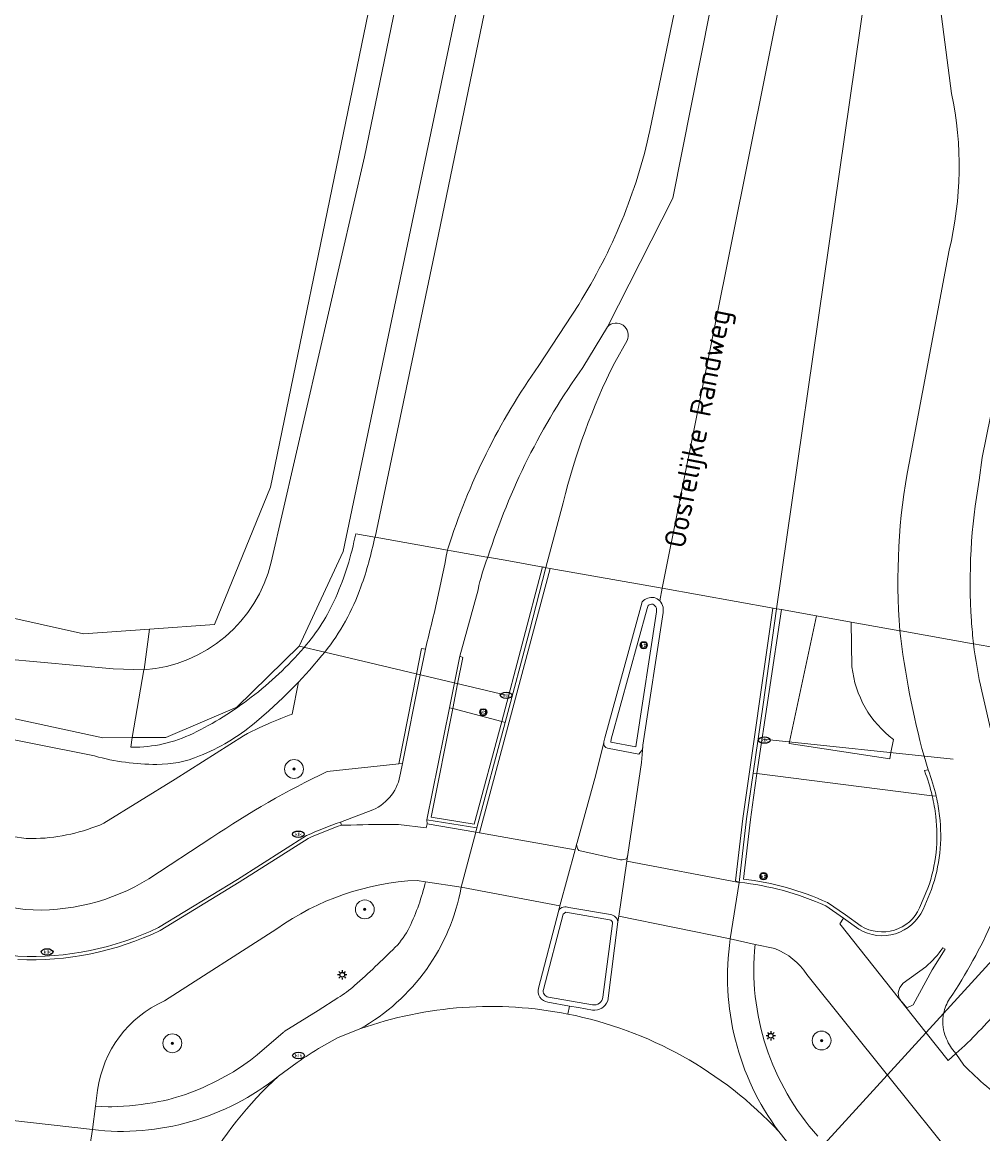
# Model space of a CAD drawing. Header units: metres. Extents: x 149984 to 156489, y 469398 to 478068.
# Tile 206 of 256: x 154270 to 154310, y 471658 to 471705. Entities that reach past the tile are written whole.
import ezdxf
from ezdxf.enums import TextEntityAlignment as Align

# ---------------------------------------------------------------- set-up
doc = ezdxf.new("R2010")
doc.units = ezdxf.units.M
doc.header["$LTSCALE"] = 0.75
for name, color, linetype, lineweight in [('B-WE-GR-BOOM-S', 252, 'Continuous', 25), ('B-WE-GR-GRAS-GV', 252, 'Continuous', 13), ('B-WE-GR-GROENVOORZIENING-GV', 252, 'Continuous', 18), ('B-WE-IE-MEUBILAIR-S', 252, 'Continuous', 25), ('B-WE-IE-MEUBILAIR_WEGMEUBILAIR-GV', 252, 'Continuous', 18), ('B-WE-KW-KUNSTWERK_DUIKER-G', 6, 'Continuous', 18), ('B-WE-OG-TERREIN_BEGROEID-GV', 252, 'Continuous', 18), ('B-WE-OG-TERREIN_OEVER-GV', 252, 'Continuous', 18), ('B-WE-OG-TOPOGRAFIE-T18', 7, 'Continuous', 18), ('B-WE-OG-WATER_SLOOT-GV', 252, 'Continuous', 18), ('B-WE-RI-HWA_GOOT_LIJNGOOT-G', 252, 'Continuous', 18), ('B-WE-VH-GESLOTENVERHARDING-GV', 252, 'Continuous', 18), ('B-WE-VH-GESLOTENVERHARDING_ASFALT-GV', 252, 'Continuous', 18), ('B-WE-VH-HALFVERHARDING-GV', 252, 'Continuous', 18), ('B-WE-VH-OPENVERHARDING-GV', 252, 'Continuous', 18), ('B-WE-VH-OPENVERHARDING_TEGEL-GV', 252, 'Continuous', 18)]:
    doc.layers.add(name, color=color, linetype=linetype, lineweight=lineweight)
doc.styles.add('NLCS-ISO', font='NLCS-ISO.ttf')
doc.styles.add('NLCS-ISO-M500-T18', font='NLCS-ISO.ttf', dxfattribs={"height": 0.9})

# ---------------------------------------------------------------- blocks, each defined once
blk = doc.blocks.new('SIE-MEUBILAIR_BORD_VERKEER-SO')
blk.add_lwpolyline([(-0.5625, -0.5625), (0.5625, -0.5625), (0.5625, 0.5625), (-0.5625, 0.5625)], close=True)
at = {"style": 'NLCS-ISO'}
blk.add_text('vb', height=0.75, dxfattribs=at).set_placement((0, 0), align=Align.MIDDLE_CENTER)
blk = doc.blocks.new('SIE-MEUBILAIR_PAAL_VERKEERSBORD-SO')
blk.add_circle((0, 0), 0.75)
at = {"style": 'NLCS-ISO'}
blk.add_text('vb', height=0.75, dxfattribs=at).set_placement((0, 0.07), align=Align.MIDDLE_CENTER)
blk = doc.blocks.new('SIE-MEUBILAIR_PAAL_LICHTMAST-SO')
for points in [[(-0.62, 0), (-1, 0)], [(-0.71, 0.71), (-0.44, 0.44)], [(0, 1), (0, 0.62)], [(0.44, 0.44), (0.71, 0.71)], [(1, 0), (0.62, 0)], [(-0.71, -0.71), (-0.44, -0.44)], [(0, -0.62), (0, -1)], [(0.44, -0.44), (0.71, -0.71)]]:
    blk.add_lwpolyline(points)
blk.add_circle((0, 0), 0.5)
blk = doc.blocks.new('SIE-MEUBILAIR_PUT_KOLK-SO')
blk.add_ellipse((0, 0), major_axis=(1.25, 0), ratio=0.54)
at = {"style": 'NLCS-ISO'}
blk.add_text('klk', height=0.75, dxfattribs=at).set_placement((0.03, 0), align=Align.MIDDLE_CENTER)
blk = doc.blocks.new('SGR-BOOM_GBKN-SO')
at = {"linetype": 'ByBlock', "lineweight": 18}
h = blk.add_hatch(color=0, dxfattribs=at)
h.dxf.hatch_style = 1
edge = h.paths.add_edge_path()
edge.add_arc((0, 0), 0.25, 0, 360)
at = {"color": 0, "linetype": 'ByBlock', "lineweight": 18}
for radius in [2, 0.25]:
    blk.add_circle((0, 0), radius, dxfattribs=at)
at = {"color": 0, "linetype": 'ByBlock', "lineweight": 18, "style": 'NLCS-ISO'}
blk.add_attdef('SOORT', (2.5, 0), '', height=1.5, dxfattribs=at)

msp = doc.modelspace()

# ---------------------------------------------------------------- linework, layer by layer
at = {"layer": 'B-WE-GR-GRAS-GV', "flags": 128}
msp.add_lwpolyline([(154248.284, 471805.991), (154244.58, 471789.587), (154237.701, 471755.984), (154235.173, 471744.226), (154234.811, 471742.542), (154234.689, 471741.974), (154234.658, 471741.829), (154234.141, 471738.969), (154233.81, 471737.14), (154227.647, 471703.068), (154225.398, 471691.029), (154225.663, 471688.913), (154253.973, 471683.092), (154272.361, 471678.991), (154275.166, 471679.191), (154277.918, 471679.387), (154280.299, 471685.208), (154287.046, 471718.017), (154291.279, 471744.078), (154298.688, 471773.844), (154305.434, 471800.038)], dxfattribs=at)
at = {"layer": 'B-WE-GR-GROENVOORZIENING-GV'}
for points in [[(154284.71, 471683.097, -0.037935), (154284.126, 471680.982)], [(154286.861, 471678.347, 0.014489), (154287.8, 471682.547)], [(154289.512, 471682.242, 0.051477), (154289.097, 471680.861)], [(154284.126, 471680.982, -0.080993), (154282.592, 471678.218)], [(154308.009, 471673.812, -0.03896), (154306.987, 471679.128)], [(154306.718, 471674.521, -0.209978), (154304.952, 471677.598)], [(154304.952, 471677.598, 0.209978), (154306.718, 471674.521)], [(154279.598, 471675.196, -0.074482), (154277.287, 471673.816)], [(154275.465, 471673.457, -0.067988), (154272.833, 471673.816)], [(154277.287, 471673.816, -0.09832), (154275.465, 471673.457)], [(154277.803, 471670.359, -0.036285), (154282.698, 471673.161)], [(154308.523, 471672.107, 0.036487), (154308.182, 471673.227)], [(154269.881, 471667.304, 0.15614), (154275.139, 471668.611)], [(154286.511, 471668.542, 0.143661), (154280.559, 471666.483)], [(154286.183, 471666.556, 0.051871), (154286.871, 471668.486)], [(154285.581, 471665.705, 0.084643), (154286.183, 471666.556)], [(154283.861, 471664.089, 0.014992), (154285.581, 471665.705)], [(154300.84, 471665.83, 0.211016), (154303.503, 471657.701)], [(154303.035, 471664.551, 0.158331), (154301.681, 471665.647)], [(154283.151, 471663.556, 0.041), (154283.861, 471664.089)], [(154275.791, 471663.428, 0.260263), (154272.962, 471659.649)], [(154311.213, 471663.126, -0.037083), (154309.363, 471661.2)], [(154280.834, 471662.097, -0.030192), (154280.869, 471662.128)], [(154278.569, 471660.341, 0.041839), (154279.725, 471661.141)], [(154309.695, 471660.709, 0.046379), (154311.689, 471659.014)], [(154277.048, 471659.601, 0.034111), (154278.569, 471660.341)], [(154275.552, 471659.161, 0.049508), (154277.048, 471659.601)], [(154273.56, 471658.936, 0.037624), (154275.552, 471659.161)]]:
    msp.add_lwpolyline(points, format="xyb", dxfattribs=at)
at = {"layer": 'B-WE-GR-GROENVOORZIENING-GV', "flags": 128}
for points in [[(154287.8, 471682.547), (154284.724, 471683.095), (154284.71, 471683.097)], [(154290.098, 471675.28), (154290.239, 471675.243), (154291.275, 471679.106), (154291.969, 471681.804), (154291.852, 471681.825), (154290.4, 471682.084), (154289.512, 471682.242)], [(154289.097, 471680.861), (154288.316, 471678.042), (154288.09, 471676.911), (154287.88, 471675.864), (154288.022, 471675.827), (154290.098, 471675.28)], [(154306.718, 471674.521), (154306.606, 471673.959), (154306.552, 471673.689), (154302.286, 471674.351), (154302.299, 471674.411), (154303.447, 471679.759), (154301.967, 471680.023), (154301.76, 471680.06), (154301.752, 471680.061), (154301.179, 471675.999), (154300.763, 471673.09), (154300.921, 471673.069), (154308.354, 471672.128), (154308.523, 471672.107)], [(154304.952, 471677.598), (154304.923, 471679.496), (154303.447, 471679.759), (154302.299, 471674.411), (154302.286, 471674.351), (154306.552, 471673.689), (154306.606, 471673.959), (154306.718, 471674.521)], [(154306.987, 471679.128), (154304.923, 471679.496), (154304.952, 471677.598)], [(154282.592, 471678.218), (154282.476, 471678.074), (154281.947, 471677.454), (154281.482, 471676.951), (154281.209, 471675.591), (154281.18, 471675.58), (154281.085, 471675.545), (154280.726, 471675.405), (154280.637, 471675.37), (154280.28, 471675.223), (154280.188, 471675.185), (154279.833, 471675.031), (154279.323, 471674.774), (154279.145, 471674.667), (154276.251, 471672.832), (154273.22, 471670.97), (154273.057, 471670.884), (154272.879, 471670.83), (154272.708, 471670.766), (154272.534, 471670.705)], [(154282.698, 471673.161), (154285.731, 471673.479), (154285.888, 471673.495), (154286.642, 471677.255), (154286.861, 471678.347)], [(154272.534, 471670.705), (154272.708, 471670.766), (154272.879, 471670.83), (154273.057, 471670.884), (154273.22, 471670.97), (154276.251, 471672.832), (154279.145, 471674.667), (154279.323, 471674.774), (154279.833, 471675.031), (154280.188, 471675.185), (154280.28, 471675.223), (154280.637, 471675.37), (154280.726, 471675.405), (154281.085, 471675.545), (154281.18, 471675.58), (154281.209, 471675.591), (154281.482, 471676.951), (154281.393, 471676.855), (154280.817, 471676.279), (154280.218, 471675.725), (154279.598, 471675.196)], [(154272.833, 471673.816), (154267.277, 471674.924), (154267.237, 471674.727), (154266.441, 471670.83), (154269.929, 471670.322), (154270.019, 471670.315), (154270.05, 471670.315), (154270.173, 471670.314), (154270.358, 471670.318), (154270.542, 471670.325), (154270.731, 471670.338), (154270.907, 471670.354), (154271.097, 471670.376), (154271.276, 471670.4), (154271.459, 471670.431), (154271.642, 471670.466), (154271.826, 471670.505), (154271.998, 471670.547), (154272.181, 471670.596), (154272.355, 471670.647), (154272.534, 471670.705)], [(154308.182, 471673.227), (154308.009, 471673.812)], [(154272.534, 471670.705), (154272.355, 471670.647), (154272.181, 471670.596), (154271.998, 471670.547), (154271.826, 471670.505), (154271.642, 471670.466), (154271.459, 471670.431), (154271.276, 471670.4), (154271.097, 471670.376), (154270.907, 471670.354), (154270.731, 471670.338), (154270.542, 471670.325), (154270.358, 471670.318), (154270.173, 471670.314), (154270.05, 471670.315), (154270.019, 471670.315), (154269.929, 471670.322), (154266.441, 471670.83), (154265.844, 471667.906), (154269.881, 471667.304)], [(154275.139, 471668.611), (154277.803, 471670.359)], [(154286.871, 471668.486), (154286.511, 471668.542)], [(154280.559, 471666.483), (154275.791, 471663.428)], [(154301.681, 471665.647), (154300.84, 471665.83)], [(154309.5, 471656.502), (154306.459, 471660.288), (154303.035, 471664.551)], [(154280.869, 471662.128), (154282.313, 471663.028), (154283.151, 471663.556)], [(154279.725, 471661.141), (154280.824, 471662.086), (154280.834, 471662.097)], [(154309.363, 471661.2), (154309.695, 471660.709)], [(154272.962, 471659.649), (154272.871, 471658.964), (154273.402, 471658.936), (154273.56, 471658.936)]]:
    msp.add_lwpolyline(points, dxfattribs=at)
at = {"layer": 'B-WE-IE-MEUBILAIR_WEGMEUBILAIR-GV', "flags": 128}
for points in [[(154290.098, 471675.28), (154290.239, 471675.243), (154291.275, 471679.106), (154291.969, 471681.804), (154291.824, 471681.83)], [(154301.967, 471680.023), (154301.76, 471680.06), (154301.752, 471680.061), (154301.179, 471675.999), (154300.763, 471673.09), (154300.921, 471673.069)], [(154285.888, 471673.495), (154286.642, 471677.255), (154286.861, 471678.347), (154286.701, 471678.379), (154286.486, 471677.292), (154285.731, 471673.479)], [(154288.09, 471676.911), (154287.88, 471675.864), (154288.022, 471675.827), (154288.228, 471676.878), (154288.446, 471677.988), (154288.316, 471678.042)], [(154287.88, 471675.864), (154286.928, 471671.106), (154289.04, 471670.767), (154290.239, 471675.243), (154290.098, 471675.28), (154288.933, 471670.932), (154287.101, 471671.226), (154288.022, 471675.827)]]:
    msp.add_lwpolyline(points, close=True, dxfattribs=at)
at = {"layer": 'B-WE-IE-MEUBILAIR_WEGMEUBILAIR-GV'}
for points in [[(154296.569, 471680.531, 0.25304), (154296.051, 471680.358)], [(154296.798, 471680.388, 0.124463), (154296.569, 471680.531)], [(154296.304, 471680.202, -0.179685), (154296.5, 471680.253)], [(154296.5, 471680.253, -0.212373), (154296.656, 471680.089)], [(154296.941, 471680.128, 0.149335), (154296.798, 471680.388)], [(154294.425, 471674.381, 0.391271), (154294.577, 471674.145)], [(154295.911, 471673.888, 0.173301), (154296.082, 471674.218)], [(154308.023, 471673.194, -0.036556), (154308.354, 471672.128)], [(154308.523, 471672.107, 0.036487), (154308.182, 471673.227)], [(154308.354, 471672.128, -0.028606), (154308.505, 471671.256)], [(154308.664, 471671.275, 0.027664), (154308.523, 471672.107)], [(154308.505, 471671.256, -0.115855), (154308.175, 471668.217)], [(154308.324, 471668.159, 0.116192), (154308.664, 471671.275)], [(154300.167, 471668.458, -0.081123), (154303.84, 471667.458)], [(154303.919, 471667.598, 0.078053), (154300.345, 471668.599)], [(154292.945, 471667.39, 0.365123), (154292.515, 471667.275)], [(154305.248, 471666.47, 0.447501), (154307.966, 471667.308)], [(154307.82, 471667.372, -0.44599), (154305.336, 471666.604)], [(154294.673, 471666.874, -0.395192), (154294.797, 471666.707)], [(154295.028, 471666.78, 0.330146), (154294.709, 471667.091)], [(154291.653, 471663.973, 0.443588), (154292.053, 471663.374)], [(154292.078, 471663.593, -0.440304), (154291.867, 471663.921)], [(154294.391, 471663.591, -0.427006), (154293.948, 471663.266)], [(154293.947, 471663.043, 0.353786), (154294.592, 471663.435)]]:
    msp.add_lwpolyline(points, format="xyb", dxfattribs=at)
at = {"layer": 'B-WE-IE-MEUBILAIR_WEGMEUBILAIR-GV', "flags": 128}
for points in [[(154296.051, 471680.358), (154295.992, 471680.139), (154294.464, 471674.591), (154294.433, 471674.411), (154294.425, 471674.381)], [(154296.656, 471680.089), (154296.655, 471679.927), (154295.801, 471674.297), (154295.786, 471674.202), (154294.722, 471674.407), (154294.742, 471674.529), (154296.267, 471680.064), (154296.304, 471680.202)], [(154296.082, 471674.218), (154296.086, 471674.276), (154296.94, 471679.905), (154296.941, 471680.128)], [(154294.577, 471674.145), (154295.911, 471673.888)], [(154300.345, 471668.599), (154300.644, 471671.128), (154300.776, 471672.054), (154300.921, 471673.069), (154300.763, 471673.09), (154300.485, 471671.149), (154300.167, 471668.458)], [(154308.182, 471673.227), (154308.023, 471673.194)], [(154308.175, 471668.217), (154307.82, 471667.372)], [(154307.966, 471667.308), (154308.324, 471668.159)], [(154292.515, 471667.275), (154291.653, 471663.973)], [(154294.709, 471667.091), (154292.945, 471667.39)], [(154303.84, 471667.458), (154304.592, 471666.946), (154305.248, 471666.47)], [(154305.336, 471666.604), (154304.684, 471667.077), (154303.919, 471667.598)], [(154291.867, 471663.921), (154292.701, 471667.116), (154292.814, 471667.189), (154294.673, 471666.874)], [(154294.797, 471666.707), (154294.391, 471663.591)], [(154294.592, 471663.435), (154295.028, 471666.78)], [(154293.948, 471663.266), (154292.078, 471663.593)], [(154292.053, 471663.374), (154292.971, 471663.213), (154293.357, 471663.146), (154293.947, 471663.043)]]:
    msp.add_lwpolyline(points, dxfattribs=at)
at = {"layer": 'B-WE-KW-KUNSTWERK_DUIKER-G', "flags": 128}
for points in [[(154281.505, 471678.468), (154282.592, 471678.218), (154290.288, 471676.388)], [(154301.193, 471674.527), (154309.24, 471673.683)], [(154312.989, 471667.445), (154303.043, 471656.545)]]:
    msp.add_lwpolyline(points, dxfattribs=at)
at = {"layer": 'B-WE-OG-TERREIN_BEGROEID-GV', "flags": 128}
for points in [[(154310.231, 471796.312), (154303.795, 471772.37), (154303.08, 471770.843), (154301.257, 471762.806), (154300.185, 471758.766), (154293.308, 471724.426), (154287.242, 471695.101), (154284.724, 471683.095), (154287.8, 471682.547), (154287.815, 471682.593)], [(154296.384, 471700.335), (154299.709, 471716.441)], [(154306.639, 471713.983), (154301.752, 471680.061)], [(154309.175, 471701.909), (154307.622, 471713.895), (154307.616, 471713.938)], [(154307.371, 471686.229), (154309.072, 471695.263)], [(154291.671, 471690.372), (154293.361, 471692.966)], [(154294.581, 471692.017), (154293.543, 471690.292)], [(154294.888, 471690.498), (154295.413, 471691.427)], [(154289.512, 471682.242), (154290.4, 471682.084), (154291.852, 471681.825), (154291.969, 471681.804), (154292.706, 471684.555)], [(154301.752, 471680.061), (154301.76, 471680.06), (154301.967, 471680.023), (154303.447, 471679.759), (154304.923, 471679.496), (154306.987, 471679.128)]]:
    msp.add_lwpolyline(points, dxfattribs=at)
at = {"layer": 'B-WE-OG-TERREIN_BEGROEID-GV'}
for points in [[(154309.072, 471695.263, 0.112099), (154309.175, 471701.909)], [(154293.361, 471692.966, 0.086196), (154296.384, 471700.335)], [(154295.413, 471691.427, 0.850923), (154294.581, 471692.017)], [(154287.815, 471682.593, -0.07814), (154291.671, 471690.372)], [(154292.706, 471684.555, -0.056221), (154294.888, 471690.498)], [(154293.543, 471690.292, 0.078883), (154289.512, 471682.242)], [(154306.987, 471679.128, -0.067885), (154307.371, 471686.229)]]:
    msp.add_lwpolyline(points, format="xyb", dxfattribs=at)
at = {"layer": 'B-WE-OG-TERREIN_OEVER-GV', "flags": 128}
for points in [[(154347.625, 472059.227), (154344.407, 472000), (154343.001, 471974.098), (154341.734, 471959.042), (154339.974, 471947.086), (154336.725, 471927.333), (154328.277, 471886.388), (154312.661, 471809.124), (154309.747, 471798.029), (154303.056, 471774.264), (154299.015, 471759.038), (154290.335, 471715.692), (154283.37, 471682.485), (154281.505, 471678.468), (154278.867, 471675.885), (154275.86, 471674.599), (154274.421, 471674.594), (154274.363, 471674.187), (154274.413, 471674.185)], [(154305.434, 471800.038), (154298.688, 471773.844), (154291.279, 471744.078), (154287.046, 471718.017), (154280.299, 471685.208), (154277.918, 471679.387), (154275.166, 471679.191), (154274.929, 471677.487), (154274.926, 471677.469)], [(154280.326, 471682.041), (154284.272, 471699.224), (154288.121, 471717.871), (154290.363, 471732.497), (154292.064, 471741), (154293.943, 471751.324), (154295.815, 471759.531), (154297.499, 471766.894), (154300.488, 471778.24), (154304.993, 471794.042), (154306.72, 471800.14)], [(154283.906, 471683.241), (154284.308, 471683.169), (154284.71, 471683.097), (154284.724, 471683.095), (154287.242, 471695.101), (154293.308, 471724.426), (154300.185, 471758.766), (154301.257, 471762.806), (154303.08, 471770.843), (154303.795, 471772.37), (154310.231, 471796.312)], [(154226.464, 471687.813), (154230.096, 471686.737), (154244.226, 471683.261), (154258.185, 471680.281), (154268.996, 471677.932), (154273.613, 471677.506), (154274.926, 471677.469), (154274.929, 471677.487), (154275.166, 471679.191), (154272.361, 471678.991), (154253.973, 471683.092), (154225.663, 471688.913), (154225.398, 471691.029), (154227.647, 471703.068), (154233.81, 471737.14), (154234.141, 471738.969), (154233.432, 471739.102), (154231.116, 471739.627), (154229.537, 471739.431), (154229.171, 471736.966), (154220.215, 471687.265), (154221.539, 471687.053), (154222.381, 471686.673)], [(154274.413, 471674.185), (154274.363, 471674.187), (154274.421, 471674.594), (154273.188, 471674.59), (154247.107, 471680.232), (154223.928, 471685.976), (154222.381, 471686.673), (154221.539, 471687.053), (154220.215, 471687.265), (154223.082, 471684.882), (154267.237, 471674.727), (154267.277, 471674.924), (154272.833, 471673.816)], [(154284.71, 471683.097), (154284.308, 471683.169), (154283.906, 471683.241)], [(154281.706, 471678.403), (154281.72, 471678.419)], [(154281.72, 471678.419), (154281.706, 471678.403)], [(154282.476, 471678.074), (154282.592, 471678.218)], [(154279.598, 471675.196), (154280.218, 471675.725), (154280.817, 471676.279), (154281.393, 471676.855), (154281.482, 471676.951), (154281.947, 471677.454), (154282.476, 471678.074)]]:
    msp.add_lwpolyline(points, dxfattribs=at)
at = {"layer": 'B-WE-OG-TERREIN_OEVER-GV'}
for points in [[(154283.058, 471680.536, 0.054777), (154283.906, 471683.241)], [(154283.906, 471683.241, -0.054777), (154283.058, 471680.536)], [(154284.126, 471680.982, 0.037935), (154284.71, 471683.097)], [(154274.926, 471677.469, 0.32686), (154280.326, 471682.041)], [(154282.592, 471678.218, 0.080993), (154284.126, 471680.982)], [(154281.72, 471678.419, 0.075552), (154283.058, 471680.536)], [(154283.058, 471680.536, -0.075552), (154281.72, 471678.419)], [(154279.479, 471676.305, 0.049253), (154281.706, 471678.403)], [(154281.706, 471678.403, -0.049253), (154279.479, 471676.305)], [(154277.009, 471674.774, 0.051649), (154279.479, 471676.305)], [(154279.479, 471676.305, -0.051649), (154277.009, 471674.774)], [(154277.287, 471673.816, 0.074482), (154279.598, 471675.196)], [(154274.413, 471674.185, 0.115191), (154277.009, 471674.774)], [(154277.009, 471674.774, -0.115191), (154274.413, 471674.185)], [(154272.833, 471673.816, 0.067988), (154275.465, 471673.457)], [(154275.465, 471673.457, 0.09832), (154277.287, 471673.816)]]:
    msp.add_lwpolyline(points, format="xyb", dxfattribs=at)
at = {"layer": 'B-WE-OG-WATER_SLOOT-GV', "flags": 128}
for points in [[(154274.421, 471674.594), (154275.86, 471674.599), (154278.867, 471675.885), (154281.505, 471678.468), (154283.37, 471682.485), (154290.335, 471715.692), (154299.015, 471759.038), (154303.056, 471774.264), (154309.747, 471798.029), (154312.661, 471809.124), (154328.277, 471886.388), (154336.725, 471927.333), (154339.974, 471947.086), (154341.734, 471959.042), (154343.001, 471974.098), (154344.407, 472000), (154347.625, 472059.227)], [(154306.72, 471800.14), (154304.993, 471794.042), (154300.488, 471778.24), (154297.499, 471766.894), (154295.815, 471759.531), (154293.943, 471751.324), (154292.064, 471741), (154290.363, 471732.497), (154288.121, 471717.871), (154284.272, 471699.224), (154280.326, 471682.041)], [(154274.421, 471674.594), (154274.926, 471677.469), (154273.613, 471677.506), (154268.996, 471677.932), (154258.185, 471680.281), (154244.226, 471683.261), (154230.096, 471686.737), (154226.464, 471687.813)], [(154222.381, 471686.673), (154223.928, 471685.976), (154247.107, 471680.232), (154273.188, 471674.59), (154274.421, 471674.594)], [(154274.926, 471677.469), (154274.421, 471674.594)]]:
    msp.add_lwpolyline(points, dxfattribs=at)
at = {"layer": 'B-WE-OG-WATER_SLOOT-GV'}
msp.add_lwpolyline([(154280.326, 471682.041, -0.32686), (154274.926, 471677.469)], format="xyb", dxfattribs=at)
at = {"layer": 'B-WE-RI-HWA_GOOT_LIJNGOOT-G', "flags": 128}
for points in [[(154288.994, 471670.59), (154289.151, 471670.559), (154292.156, 471681.771)], [(154300.167, 471668.458), (154300.013, 471668.519), (154300.326, 471671.17), (154301.595, 471680.089)], [(154286.928, 471671.106), (154286.93, 471670.946)], [(154283.256, 471671.016), (154283.303, 471670.884)], [(154286.93, 471670.946), (154288.994, 471670.59)], [(154281.888, 471670.32), (154278.965, 471668.467), (154275.612, 471666.417)]]:
    msp.add_lwpolyline(points, dxfattribs=at)
at = {"layer": 'B-WE-RI-HWA_GOOT_LIJNGOOT-G'}
for points in [[(154283.303, 471670.884, 0.019749), (154281.888, 471670.32)], [(154275.612, 471666.417, -0.123461), (154269.571, 471665.187)]]:
    msp.add_lwpolyline(points, format="xyb", dxfattribs=at)
at = {"layer": 'B-WE-VH-GESLOTENVERHARDING-GV'}
for points in [[(154287.8, 471682.547, -0.014489), (154286.861, 471678.347)], [(154289.097, 471680.861, -0.051477), (154289.512, 471682.242)], [(154296.051, 471680.358, -0.25304), (154296.569, 471680.531)], [(154296.569, 471680.531, -0.124463), (154296.798, 471680.388)], [(154296.798, 471680.388, -0.149335), (154296.941, 471680.128)], [(154306.987, 471679.128, 0.03896), (154308.009, 471673.812)], [(154310.46, 471676.567, -0.028236), (154310.105, 471678.573)], [(154285.805, 471673.084, -0.25659), (154284.637, 471671.532)], [(154308.182, 471673.227, -0.036487), (154308.523, 471672.107)], [(154308.523, 471672.107, -0.027664), (154308.664, 471671.275)], [(154308.664, 471671.275, -0.116192), (154308.324, 471668.159)], [(154283.256, 471671.016, 0.019725), (154281.822, 471670.444)], [(154283.694, 471670.888, -0.010354), (154285.723, 471670.909)], [(154285.723, 471670.909, 0.010354), (154283.694, 471670.888)], [(154293.368, 471669.813, -0.139461), (154293.276, 471670.069)], [(154295.407, 471669.472, -0.089573), (154295.14, 471669.412)], [(154280.559, 471666.483, -0.143661), (154286.511, 471668.542)], [(154288.383, 471668.253, -0.223477), (154284.082, 471662.244)], [(154303.84, 471667.458, 0.081123), (154300.167, 471668.458)], [(154292.515, 471667.275, -0.365123), (154292.945, 471667.39)], [(154307.966, 471667.308, -0.447501), (154305.248, 471666.47)], [(154294.709, 471667.091, -0.330146), (154295.028, 471666.78)], [(154309.093, 471663.522, 0.044332), (154310.928, 471666.846)], [(154275.545, 471666.54, -0.123256), (154269.581, 471665.327)], [(154301.847, 471657.895, -0.1986), (154299.792, 471666.057)], [(154301.681, 471665.647, -0.158331), (154303.035, 471664.551)], [(154308.078, 471664.881, 0.072639), (154308.803, 471665.685)], [(154292.053, 471663.374, -0.443588), (154291.653, 471663.973)], [(154307.086, 471663.378, -0.359927), (154306.983, 471663.998)], [(154308.839, 471662.897, -0.096344), (154309.093, 471663.522)], [(154272.962, 471659.649, -0.260263), (154275.791, 471663.428)], [(154292.905, 471662.873, 0.134763), (154284.082, 471662.244)], [(154284.082, 471662.244, -0.134763), (154292.905, 471662.873)], [(154294.592, 471663.435, -0.353786), (154293.947, 471663.043)], [(154301.847, 471657.895, 0.157031), (154292.905, 471662.873)], [(154292.905, 471662.873, -0.157031), (154301.847, 471657.895)], [(154308.896, 471661.986, -0.130595), (154308.839, 471662.897)], [(154309.233, 471661.352, -0.087251), (154308.896, 471661.986)], [(154282.459, 471661.485, 0.017089), (154281.416, 471660.825)], [(154311.689, 471659.014, -0.046379), (154309.695, 471660.709)], [(154280.627, 471660.24, -0.201309), (154272.738, 471657.972)], [(154280.627, 471660.24, 0.157109), (154275.592, 471651.358)], [(154275.592, 471651.358, -0.157109), (154280.627, 471660.24)]]:
    msp.add_lwpolyline(points, format="xyb", dxfattribs=at)
at = {"layer": 'B-WE-VH-GESLOTENVERHARDING-GV', "flags": 128}
for points in [[(154289.512, 471682.242), (154289.461, 471682.251), (154287.95, 471682.52), (154287.8, 471682.547)], [(154296.798, 471680.388), (154296.899, 471680.926), (154292.156, 471681.771), (154291.997, 471681.799), (154291.969, 471681.804), (154291.275, 471679.106), (154290.239, 471675.243)], [(154285.723, 471670.909), (154286.896, 471670.77), (154286.93, 471670.946), (154286.928, 471671.106), (154287.88, 471675.864), (154288.09, 471676.911), (154288.316, 471678.042), (154289.097, 471680.861)], [(154301.603, 471680.088), (154296.899, 471680.926), (154296.798, 471680.388)], [(154290.239, 471675.243), (154289.04, 471670.767), (154288.994, 471670.59), (154293.214, 471669.84), (154293.276, 471670.069), (154293.287, 471670.109), (154293.3, 471670.151), (154294.082, 471673.018), (154294.425, 471674.381), (154294.433, 471674.411), (154294.464, 471674.591), (154295.992, 471680.139), (154296.051, 471680.358)], [(154296.941, 471680.128), (154296.94, 471679.905), (154296.086, 471674.276), (154296.082, 471674.218), (154296.03, 471673.542), (154295.448, 471669.633), (154295.408, 471669.361), (154300.167, 471668.458), (154300.485, 471671.149), (154300.763, 471673.09), (154301.179, 471675.999), (154301.752, 471680.061), (154301.603, 471680.088)], [(154310.105, 471678.573), (154310.098, 471678.574), (154307.039, 471679.119), (154306.987, 471679.128)], [(154286.861, 471678.347), (154286.642, 471677.255), (154285.888, 471673.495), (154285.805, 471673.084)], [(154310.917, 471674.601), (154310.46, 471676.567)], [(154308.009, 471673.812), (154308.182, 471673.227)], [(154284.637, 471671.532), (154283.256, 471671.016), (154283.303, 471670.884), (154283.694, 471670.888)], [(154286.511, 471668.542), (154286.871, 471668.486), (154288.383, 471668.253), (154288.994, 471670.59), (154289.04, 471670.767), (154286.928, 471671.106), (154286.93, 471670.946), (154286.896, 471670.77), (154285.723, 471670.909)], [(154283.694, 471670.888), (154283.303, 471670.884), (154283.256, 471671.016)], [(154281.822, 471670.444), (154278.891, 471668.586), (154275.545, 471666.54)], [(154293.276, 471670.069), (154293.214, 471669.84), (154292.566, 471667.462), (154292.515, 471667.275)], [(154295.14, 471669.412), (154293.368, 471669.813)], [(154295.028, 471666.78), (154295.063, 471667.019), (154295.408, 471669.361), (154295.448, 471669.633)], [(154295.448, 471669.633), (154295.407, 471669.472)], [(154291.653, 471663.973), (154292.515, 471667.275), (154292.566, 471667.462), (154288.383, 471668.253)], [(154300.167, 471668.458), (154299.792, 471666.057), (154300.84, 471665.83), (154301.681, 471665.647)], [(154308.324, 471668.159), (154307.966, 471667.308)], [(154292.945, 471667.39), (154294.709, 471667.091)], [(154309.695, 471660.709), (154309.363, 471661.2), (154309.032, 471660.901), (154308.096, 471662.082), (154304.434, 471666.701), (154304.592, 471666.946), (154303.84, 471667.458)], [(154299.792, 471666.057), (154295.063, 471667.019), (154295.028, 471666.78), (154294.592, 471663.435)], [(154305.248, 471666.47), (154304.592, 471666.946), (154304.434, 471666.701), (154308.096, 471662.082), (154309.032, 471660.901), (154309.363, 471661.2), (154309.233, 471661.352)], [(154275.791, 471663.428), (154280.559, 471666.483)], [(154308.803, 471665.685), (154308.905, 471665.627), (154308.354, 471664.755), (154307.546, 471663.266), (154307.284, 471663.139), (154307.086, 471663.378)], [(154303.035, 471664.551), (154306.459, 471660.288), (154309.5, 471656.502)], [(154306.983, 471663.998), (154307.121, 471664.179), (154308.078, 471664.881)], [(154292.905, 471662.873), (154292.971, 471663.213), (154292.053, 471663.374)], [(154293.947, 471663.043), (154293.357, 471663.146), (154292.971, 471663.213), (154292.905, 471662.873)], [(154284.082, 471662.244), (154283.134, 471661.862), (154282.459, 471661.485)], [(154281.416, 471660.825), (154280.627, 471660.24)], [(154269.415, 471660.336), (154269.235, 471658.375), (154272.738, 471657.972), (154272.871, 471658.964), (154272.962, 471659.649)], [(154272.738, 471657.972), (154272.007, 471653.252), (154272.15, 471653.236)], [(154303.761, 471654.724), (154303.283, 471655.698), (154302.71, 471656.659), (154302.168, 471657.483), (154301.847, 471657.895)]]:
    msp.add_lwpolyline(points, dxfattribs=at)
for points in [[(154293.214, 471669.84), (154288.994, 471670.59), (154288.383, 471668.253), (154292.566, 471667.462)], [(154299.792, 471666.057), (154300.167, 471668.458), (154295.408, 471669.361), (154295.063, 471667.019)], [(154272.738, 471657.972), (154269.235, 471658.375), (154268.586, 471653.624), (154272.007, 471653.252)]]:
    msp.add_lwpolyline(points, close=True, dxfattribs=at)
at = {"layer": 'B-WE-VH-GESLOTENVERHARDING_ASFALT-GV', "flags": 128}
for points in [[(154310.348, 471685.517), (154310.478, 471686.467), (154331.26, 471788.726), (154352.033, 471891.166)], [(154336.49, 471883.15), (154336.66, 471883.915), (154333.428, 471884.546), (154333.25, 471883.68), (154332.477, 471874.727), (154332.033, 471871.659), (154328.495, 471854.112), (154309.284, 471759.692), (154305.086, 471739.271), (154300.812, 471717.895), (154300.788, 471717.8), (154301.331, 471717.482), (154297.351, 471697.465), (154294.581, 471692.017)], [(154291.997, 471681.799), (154292.156, 471681.771), (154296.899, 471680.926), (154314.573, 471768.947), (154337.54, 471881.892), (154337.298, 471881.93)], [(154337.722, 471881.863), (154337.54, 471881.892), (154314.573, 471768.947), (154296.899, 471680.926)], [(154308.881, 471719.505), (154312.902, 471740.525), (154312.842, 471741.077), (154312.669, 471741.52), (154312.59, 471741.745), (154311.845, 471741.879), (154307.365, 471718.969), (154307.329, 471717.63), (154307.363, 471716.29), (154307.443, 471715.176), (154307.616, 471713.938), (154307.622, 471713.895), (154309.175, 471701.909)], [(154293.543, 471690.292), (154294.581, 471692.017), (154297.351, 471697.465), (154301.331, 471717.482), (154300.788, 471717.8)], [(154299.709, 471716.441), (154296.384, 471700.335)], [(154296.899, 471680.926), (154301.603, 471680.088), (154301.752, 471680.061), (154306.639, 471713.983)], [(154309.072, 471695.263), (154307.371, 471686.229)], [(154293.361, 471692.966), (154291.671, 471690.372)], [(154295.413, 471691.427), (154294.888, 471690.498)], [(154292.706, 471684.555), (154291.969, 471681.804), (154291.997, 471681.799)], [(154287.815, 471682.593), (154287.8, 471682.547), (154287.95, 471682.52), (154289.461, 471682.251), (154289.512, 471682.242)], [(154306.987, 471679.128), (154307.039, 471679.119), (154310.098, 471678.574), (154310.105, 471678.573)]]:
    msp.add_lwpolyline(points, dxfattribs=at)
at = {"layer": 'B-WE-VH-GESLOTENVERHARDING_ASFALT-GV'}
for points in [[(154309.175, 471701.909, -0.112099), (154309.072, 471695.263)], [(154296.384, 471700.335, -0.086196), (154293.361, 471692.966)], [(154294.581, 471692.017, -0.850923), (154295.413, 471691.427)], [(154291.671, 471690.372, 0.07814), (154287.815, 471682.593)], [(154294.888, 471690.498, 0.056221), (154292.706, 471684.555)], [(154289.512, 471682.242, -0.078883), (154293.543, 471690.292)], [(154307.371, 471686.229, 0.067885), (154306.987, 471679.128)], [(154310.019, 471679.553, -0.061199), (154310.348, 471685.517)], [(154310.105, 471678.573, -0.010304), (154310.019, 471679.553)]]:
    msp.add_lwpolyline(points, format="xyb", dxfattribs=at)
at = {"layer": 'B-WE-VH-HALFVERHARDING-GV'}
for points in [[(154284.082, 471662.244, 0.223477), (154288.383, 471668.253)], [(154286.871, 471668.486, -0.051871), (154286.183, 471666.556)], [(154286.183, 471666.556, -0.084643), (154285.581, 471665.705)], [(154299.792, 471666.057, 0.1986), (154301.847, 471657.895)], [(154285.581, 471665.705, -0.014992), (154283.861, 471664.089)], [(154303.503, 471657.701, -0.211016), (154300.84, 471665.83)], [(154283.861, 471664.089, -0.041), (154283.151, 471663.556)], [(154280.869, 471662.128, 0.030192), (154280.834, 471662.097)], [(154281.416, 471660.825, -0.017089), (154282.459, 471661.485)], [(154279.725, 471661.141, -0.041839), (154278.569, 471660.341)], [(154272.738, 471657.972, 0.201309), (154280.627, 471660.24)], [(154278.569, 471660.341, -0.034111), (154277.048, 471659.601)], [(154277.048, 471659.601, -0.049508), (154275.552, 471659.161)], [(154275.552, 471659.161, -0.037624), (154273.56, 471658.936)]]:
    msp.add_lwpolyline(points, format="xyb", dxfattribs=at)
at = {"layer": 'B-WE-VH-HALFVERHARDING-GV', "flags": 128}
for points in [[(154288.383, 471668.253), (154286.871, 471668.486)], [(154300.84, 471665.83), (154299.792, 471666.057)], [(154283.151, 471663.556), (154282.313, 471663.028), (154280.869, 471662.128)], [(154280.834, 471662.097), (154280.824, 471662.086), (154279.725, 471661.141)], [(154282.459, 471661.485), (154283.134, 471661.862), (154284.082, 471662.244)], [(154280.627, 471660.24), (154281.416, 471660.825)], [(154273.56, 471658.936), (154273.402, 471658.936), (154272.871, 471658.964), (154272.738, 471657.972)], [(154301.847, 471657.895), (154302.168, 471657.483), (154302.71, 471656.659), (154303.283, 471655.698), (154303.761, 471654.724)]]:
    msp.add_lwpolyline(points, dxfattribs=at)
at = {"layer": 'B-WE-VH-OPENVERHARDING-GV'}
for points in [[(154296.569, 471680.531, 0.25304), (154296.051, 471680.358)], [(154296.798, 471680.388, 0.124463), (154296.569, 471680.531)], [(154296.941, 471680.128, 0.149335), (154296.798, 471680.388)], [(154310.105, 471678.573, 0.028236), (154310.46, 471676.567)], [(154294.425, 471674.381, 0.391271), (154294.577, 471674.145)], [(154294.577, 471674.145, -0.391271), (154294.425, 471674.381)], [(154295.911, 471673.888, 0.173301), (154296.082, 471674.218)], [(154296.082, 471674.218, -0.173301), (154295.911, 471673.888)], [(154282.698, 471673.161, 0.036285), (154277.803, 471670.359)], [(154284.637, 471671.532, 0.25659), (154285.805, 471673.084)], [(154308.664, 471671.275, 0.027664), (154308.523, 471672.107)], [(154308.324, 471668.159, 0.116192), (154308.664, 471671.275)], [(154281.822, 471670.444, -0.019725), (154283.256, 471671.016)], [(154293.276, 471670.069, 0.139461), (154293.368, 471669.813)], [(154295.14, 471669.412, 0.089573), (154295.407, 471669.472)], [(154275.139, 471668.611, -0.15614), (154269.881, 471667.304)], [(154300.167, 471668.458, -0.081123), (154303.84, 471667.458)], [(154292.945, 471667.39, 0.365123), (154292.515, 471667.275)], [(154305.248, 471666.47, 0.447501), (154307.966, 471667.308)], [(154295.028, 471666.78, 0.330146), (154294.709, 471667.091)], [(154310.928, 471666.846, -0.044332), (154309.093, 471663.522)], [(154269.581, 471665.327, 0.123256), (154275.545, 471666.54)], [(154308.803, 471665.685, -0.072639), (154308.078, 471664.881)], [(154291.653, 471663.973, 0.443588), (154292.053, 471663.374)], [(154306.983, 471663.998, 0.359927), (154307.086, 471663.378)], [(154309.093, 471663.522, 0.096344), (154308.839, 471662.897)], [(154293.947, 471663.043, 0.353786), (154294.592, 471663.435)], [(154309.363, 471661.2, 0.037083), (154311.213, 471663.126)], [(154308.839, 471662.897, 0.130595), (154308.896, 471661.986)], [(154308.896, 471661.986, 0.087251), (154309.233, 471661.352)]]:
    msp.add_lwpolyline(points, format="xyb", dxfattribs=at)
at = {"layer": 'B-WE-VH-OPENVERHARDING-GV', "flags": 128}
for points in [[(154296.051, 471680.358), (154295.992, 471680.139), (154294.464, 471674.591), (154294.433, 471674.411), (154294.425, 471674.381)], [(154296.082, 471674.218), (154296.086, 471674.276), (154296.94, 471679.905), (154296.941, 471680.128)], [(154312.096, 471678.218), (154310.756, 471678.457), (154310.105, 471678.573)], [(154310.46, 471676.567), (154310.917, 471674.601)], [(154294.425, 471674.381), (154294.082, 471673.018)], [(154294.577, 471674.145), (154295.911, 471673.888)], [(154295.911, 471673.888), (154294.577, 471674.145)], [(154295.407, 471669.472), (154295.448, 471669.633), (154296.03, 471673.542), (154296.082, 471674.218)], [(154285.888, 471673.495), (154285.731, 471673.479), (154282.698, 471673.161)], [(154285.805, 471673.084), (154285.888, 471673.495)], [(154294.082, 471673.018), (154293.3, 471670.151), (154293.287, 471670.109), (154293.276, 471670.069)], [(154308.523, 471672.107), (154308.354, 471672.128), (154300.921, 471673.069), (154300.763, 471673.09), (154300.485, 471671.149), (154300.167, 471668.458)], [(154283.256, 471671.016), (154284.637, 471671.532)], [(154277.803, 471670.359), (154275.139, 471668.611)], [(154275.545, 471666.54), (154278.891, 471668.586), (154281.822, 471670.444)], [(154293.368, 471669.813), (154295.14, 471669.412)], [(154269.881, 471667.304), (154265.844, 471667.906), (154265.803, 471667.705), (154265.439, 471665.924), (154269.581, 471665.327)], [(154307.966, 471667.308), (154308.324, 471668.159)], [(154292.515, 471667.275), (154291.653, 471663.973)], [(154294.709, 471667.091), (154292.945, 471667.39)], [(154303.84, 471667.458), (154304.592, 471666.946), (154305.248, 471666.47)], [(154294.592, 471663.435), (154295.028, 471666.78)], [(154307.086, 471663.378), (154307.284, 471663.139), (154307.546, 471663.266), (154308.354, 471664.755), (154308.905, 471665.627), (154308.803, 471665.685)], [(154308.078, 471664.881), (154307.121, 471664.179), (154306.983, 471663.998)], [(154292.053, 471663.374), (154292.971, 471663.213), (154293.357, 471663.146), (154293.947, 471663.043)], [(154309.233, 471661.352), (154309.363, 471661.2)]]:
    msp.add_lwpolyline(points, dxfattribs=at)
msp.add_lwpolyline([(154290.239, 471675.243), (154290.098, 471675.28), (154288.022, 471675.827), (154287.88, 471675.864), (154286.928, 471671.106), (154289.04, 471670.767)], close=True, dxfattribs=at)
at = {"layer": 'B-WE-VH-OPENVERHARDING_TEGEL-GV', "flags": 128}
for points in [[(154352.033, 471891.166), (154331.26, 471788.726), (154310.478, 471686.467), (154310.348, 471685.517)], [(154310.105, 471678.573), (154310.756, 471678.457), (154312.096, 471678.218)]]:
    msp.add_lwpolyline(points, dxfattribs=at)
at = {"layer": 'B-WE-VH-OPENVERHARDING_TEGEL-GV'}
for points in [[(154310.348, 471685.517, 0.061199), (154310.019, 471679.553)], [(154310.019, 471679.553, 0.010304), (154310.105, 471678.573)]]:
    msp.add_lwpolyline(points, format="xyb", dxfattribs=at)

# ---------------------------------------------------------------- block references
at = {"layer": 'B-WE-GR-BOOM-S', "xscale": 0.2, "yscale": 0.2, "zscale": 0.2}
for p in [(154281.289, 471673.264), (154284.29, 471667.313), (154303.663, 471661.752), (154276.129, 471661.635)]:
    msp.add_blockref('SGR-BOOM_GBKN-SO', p, dxfattribs=at)
at = {"layer": 'B-WE-IE-MEUBILAIR-S', "xscale": 0.2, "yscale": 0.2, "zscale": 0.2}
for name, p in [('SIE-MEUBILAIR_PAAL_VERKEERSBORD-SO', (154296.119, 471678.511)), ('SIE-MEUBILAIR_BORD_VERKEER-SO', (154296.119, 471678.511)), ('SIE-MEUBILAIR_PUT_KOLK-SO', (154290.288, 471676.388)), ('SIE-MEUBILAIR_PAAL_VERKEERSBORD-SO', (154289.316, 471675.67)), ('SIE-MEUBILAIR_BORD_VERKEER-SO', (154289.316, 471675.67)), ('SIE-MEUBILAIR_PUT_KOLK-SO', (154301.236, 471674.489)), ('SIE-MEUBILAIR_PUT_KOLK-SO', (154281.473, 471670.5)), ('SIE-MEUBILAIR_PAAL_VERKEERSBORD-SO', (154301.202, 471668.72)), ('SIE-MEUBILAIR_BORD_VERKEER-SO', (154301.202, 471668.72)), ('SIE-MEUBILAIR_PUT_KOLK-SO', (154270.82, 471665.508)), ('SIE-MEUBILAIR_PAAL_LICHTMAST-SO', (154283.336, 471664.54)), ('SIE-MEUBILAIR_PAAL_LICHTMAST-SO', (154301.506, 471661.951)), ('SIE-MEUBILAIR_PUT_KOLK-SO', (154281.48, 471661.117))]:
    msp.add_blockref(name, p, dxfattribs=at)

# ---------------------------------------------------------------- texts
at = {"layer": 'B-WE-OG-TOPOGRAFIE-T18', "style": 'NLCS-ISO-M500-T18'}
msp.add_text('Oostelijke Randweg', height=0.9, rotation=79, dxfattribs=at).set_placement((154298.52, 471687.682), align=Align.MIDDLE)

doc.saveas('drawing.dxf')
